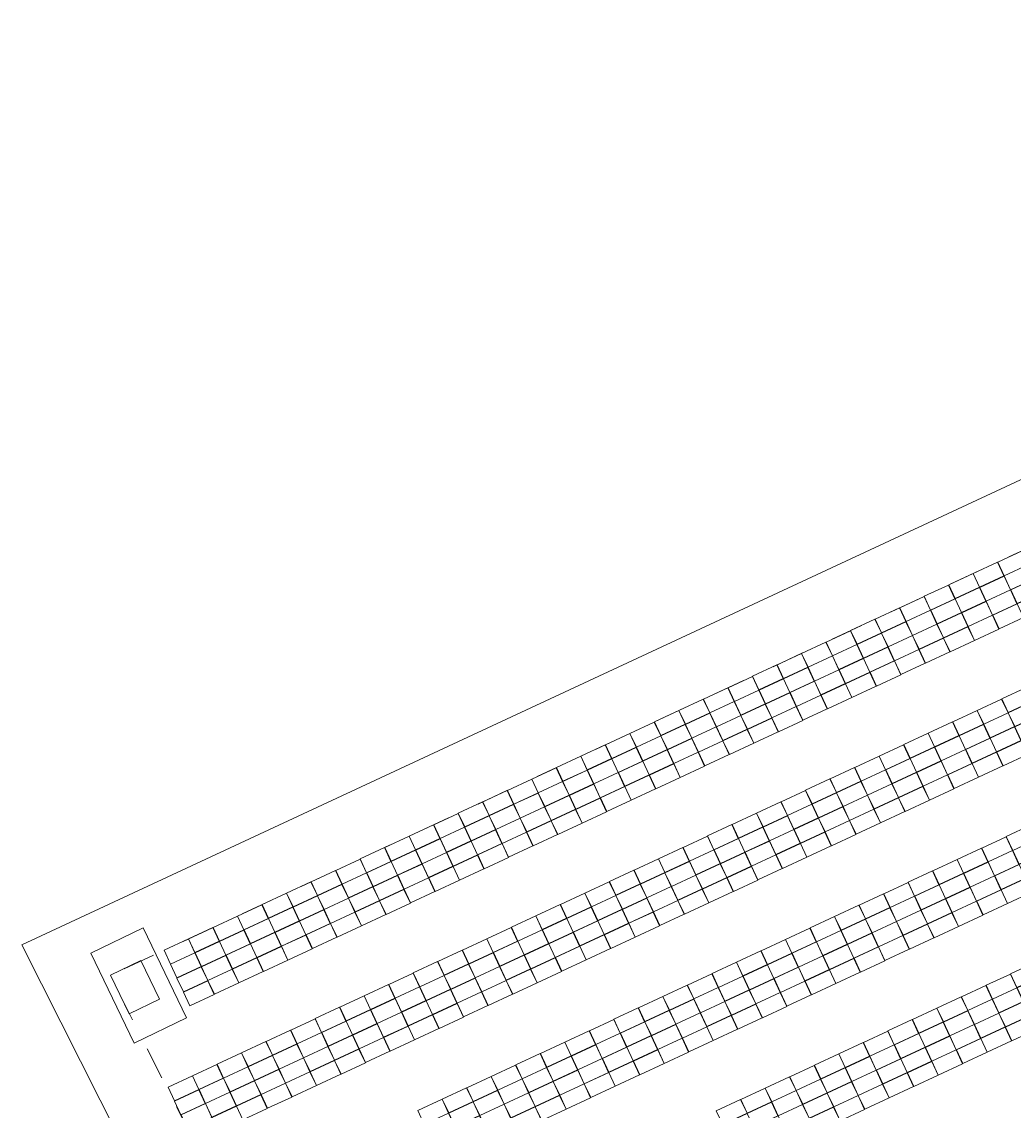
# Model space of a CAD drawing. Header units: metres. Extents: x 232744 to 233931, y 552844 to 554310.
# Tile 40 of 41: x 233796 to 233857, y 554069 to 554136. Entities that reach past the tile are written whole.
import ezdxf

# ---------------------------------------------------------------- set-up
doc = ezdxf.new("R2010")
doc.units = ezdxf.units.M
doc.linetypes.add('NLCS-HIDDEN', pattern=[4, 2, -2])
doc.layers.get('0').update_dxf_attribs({"lineweight": 18})
for name, color, linetype, lineweight in [('BH-N-contouren zonneakker', 251, 'NLCS-HIDDEN', 5), ('BH-N-hekwerk', 251, 'IE-TERREINAFSCHEIDING-KUNSTMATIG-OPEN', 18), ('BH-N-transformatorstations', 251, 'Continuous', 18), ('GP-Modules', 252, 'Continuous', 9)]:
    doc.layers.add(name, color=color, linetype=linetype, lineweight=lineweight)
doc.styles.add('Arial (bold)', font='arialbd.ttf')
doc.linetypes.add('IE-TERREINAFSCHEIDING-KUNSTMATIG-OPEN', pattern='A,7,-1.5,[67,NLCS.SHX,S=0.75,R=0,X=0,Y=0],-1.5', length=10)

# ---------------------------------------------------------------- blocks, each defined once
blk = doc.blocks.new('Transformatorstation')
at = {"layer": 'BH-N-hekwerk', "linetype": 'IE-TERREINAFSCHEIDING-KUNSTMATIG-OPEN', "flags": 128}
blk.add_lwpolyline([(-1.778, 3.07), (1.778, 3.07), (1.778, -3.07), (-1.778, -3.07)], close=True, dxfattribs=at)
at = {"layer": 'BH-N-transformatorstations', "flags": 128}
blk.add_lwpolyline([(-1.278, 1.32), (0.778, 1.32), (0.778, -1.32), (-1.278, -1.32)], close=True, dxfattribs=at)
at = {"layer": 'BH-N-transformatorstations', "insert": (-0.25, 0), "char_height": 0.00303, "attachment_point": 4, "line_spacing_factor": 0.992596, "style": 'Arial (bold)'}
blk.add_mtext('T', dxfattribs=at)
blk = doc.blocks.new('fs_3900112_full')
for points in [[(0, 0, 0), (1.65, 0, 0), (1.65, -0.931, -0.339), (0, -0.931, -0.339), (0, 0, 0)], [(0, -0.943, -0.343), (1.65, -0.943, -0.343), (1.65, -1.874, -0.682), (0, -1.874, -0.682), (0, -0.943, -0.343)], [(0, -1.886, -0.687), (1.65, -1.886, -0.687), (1.65, -2.818, -1.026), (0, -2.818, -1.026), (0, -1.886, -0.687)], [(0, -2.83, -1.03), (1.65, -2.83, -1.03), (1.65, -3.761, -1.369), (0, -3.761, -1.369), (0, -2.83, -1.03)]]:
    blk.add_polyline3d(points)

msp = doc.modelspace()

# ---------------------------------------------------------------- linework, layer by layer
at = {"layer": 'BH-N-contouren zonneakker', "flags": 128}
msp.add_lwpolyline([(233885.983, 553910.7), (233801.763, 554077.717), (233916.241, 554131.027), (233926.496, 554109.004), (233886.28, 553910.839)], close=True, dxfattribs=at)
at = {"layer": 'BH-N-hekwerk', "flags": 128}
msp.add_lwpolyline([(233884.157, 553905.438), (233796.333, 554079.601), (233918.178, 554136.341), (233930.678, 554109.499), (233889.799, 553908.065)], close=True, dxfattribs=at)

# ---------------------------------------------------------------- block references
at = {"layer": 'BH-N-transformatorstations', "rotation": 25.69506353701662}
msp.add_blockref('Transformatorstation', (233803.521, 554077.098), dxfattribs=at)
at = {"layer": 'GP-Modules', "rotation": 24.9702025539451}
for p in [(233856.326, 554103.126, 2.169), (233854.819, 554102.424, 2.169), (233853.311, 554101.722, 2.169), (233851.804, 554101.02, 2.169), (233850.297, 554100.318, 2.169), (233848.789, 554099.616, 2.169), (233847.282, 554098.914, 2.169), (233845.775, 554098.212, 2.169), (233844.268, 554097.511, 2.169), (233842.76, 554096.809, 2.169), (233841.253, 554096.107, 2.169), (233839.746, 554095.405, 2.169), (233838.238, 554094.703, 2.169), (233856.575, 554094.713, 2.169), (233836.731, 554094.001, 2.169), (233855.068, 554094.011, 2.169), (233835.224, 554093.299, 2.169), (233853.561, 554093.309, 2.169), (233833.717, 554092.597, 2.169), (233852.053, 554092.608, 2.169), (233832.209, 554091.895, 2.169), (233850.546, 554091.906, 2.169), (233830.702, 554091.193, 2.169), (233849.039, 554091.204, 2.169), (233829.195, 554090.491, 2.169), (233847.531, 554090.502, 2.169), (233827.687, 554089.79, 2.169), (233846.024, 554089.8, 2.169), (233826.18, 554089.088, 2.169), (233844.517, 554089.098, 2.169), (233824.673, 554088.386, 2.169), (233843.009, 554088.396, 2.169), (233823.165, 554087.684, 2.169), (233841.502, 554087.694, 2.169), (233821.658, 554086.982, 2.169), (233839.995, 554086.992, 2.169), (233820.151, 554086.28, 2.169), (233838.488, 554086.29, 2.169), (233856.849, 554086.247, 2.169), (233818.644, 554085.578, 2.169), (233836.98, 554085.588, 2.169), (233855.342, 554085.546, 2.169), (233817.136, 554084.876, 2.169), (233835.473, 554084.887, 2.169), (233853.835, 554084.844, 2.169), (233815.629, 554084.174, 2.169), (233833.966, 554084.185, 2.169), (233852.327, 554084.142, 2.169), (233814.122, 554083.472, 2.169), (233832.458, 554083.483, 2.169), (233850.82, 554083.44, 2.169), (233812.614, 554082.77, 2.169), (233830.951, 554082.781, 2.169), (233849.313, 554082.738, 2.169), (233811.107, 554082.069, 2.169), (233829.444, 554082.079, 2.169), (233847.805, 554082.036, 2.169), (233809.6, 554081.367, 2.169), (233827.937, 554081.377, 2.169), (233846.298, 554081.334, 2.169), (233808.093, 554080.665, 2.169), (233826.429, 554080.675, 2.169), (233844.791, 554080.632, 2.169), (233806.585, 554079.963, 2.169), (233824.922, 554079.973, 2.169), (233843.283, 554079.93, 2.169), (233805.078, 554079.261, 2.169), (233823.415, 554079.271, 2.169), (233841.776, 554079.228, 2.169), (233821.907, 554078.569, 2.169), (233840.269, 554078.526, 2.169), (233820.4, 554077.867, 2.169), (233838.762, 554077.825, 2.169), (233857.111, 554077.808, 2.169), (233818.893, 554077.166, 2.169), (233837.254, 554077.123, 2.169), (233855.603, 554077.106, 2.169), (233817.386, 554076.464, 2.169), (233835.747, 554076.421, 2.169), (233854.096, 554076.405, 2.169), (233815.878, 554075.762, 2.169), (233834.24, 554075.719, 2.169), (233852.589, 554075.703, 2.169), (233814.371, 554075.06, 2.169), (233832.732, 554075.017, 2.169), (233851.082, 554075.001, 2.169), (233812.864, 554074.358, 2.169), (233831.225, 554074.315, 2.169), (233849.574, 554074.299, 2.169), (233811.356, 554073.656, 2.169), (233829.718, 554073.613, 2.169), (233848.067, 554073.597, 2.169), (233809.849, 554072.954, 2.169), (233828.211, 554072.911, 2.169), (233846.56, 554072.895, 2.169), (233808.342, 554072.252, 2.169), (233826.703, 554072.209, 2.169), (233845.052, 554072.193, 2.169), (233806.834, 554071.55, 2.169), (233825.196, 554071.507, 2.169), (233843.545, 554071.491, 2.169), (233805.327, 554070.848, 2.169), (233823.689, 554070.806, 2.169), (233842.038, 554070.789, 2.169), (233822.181, 554070.104, 2.169), (233840.53, 554070.087, 2.169), (233820.674, 554069.402, 2.169), (233839.023, 554069.385, 2.169)]:
    msp.add_blockref('fs_3900112_full', p, dxfattribs=at)

doc.saveas('drawing.dxf')
